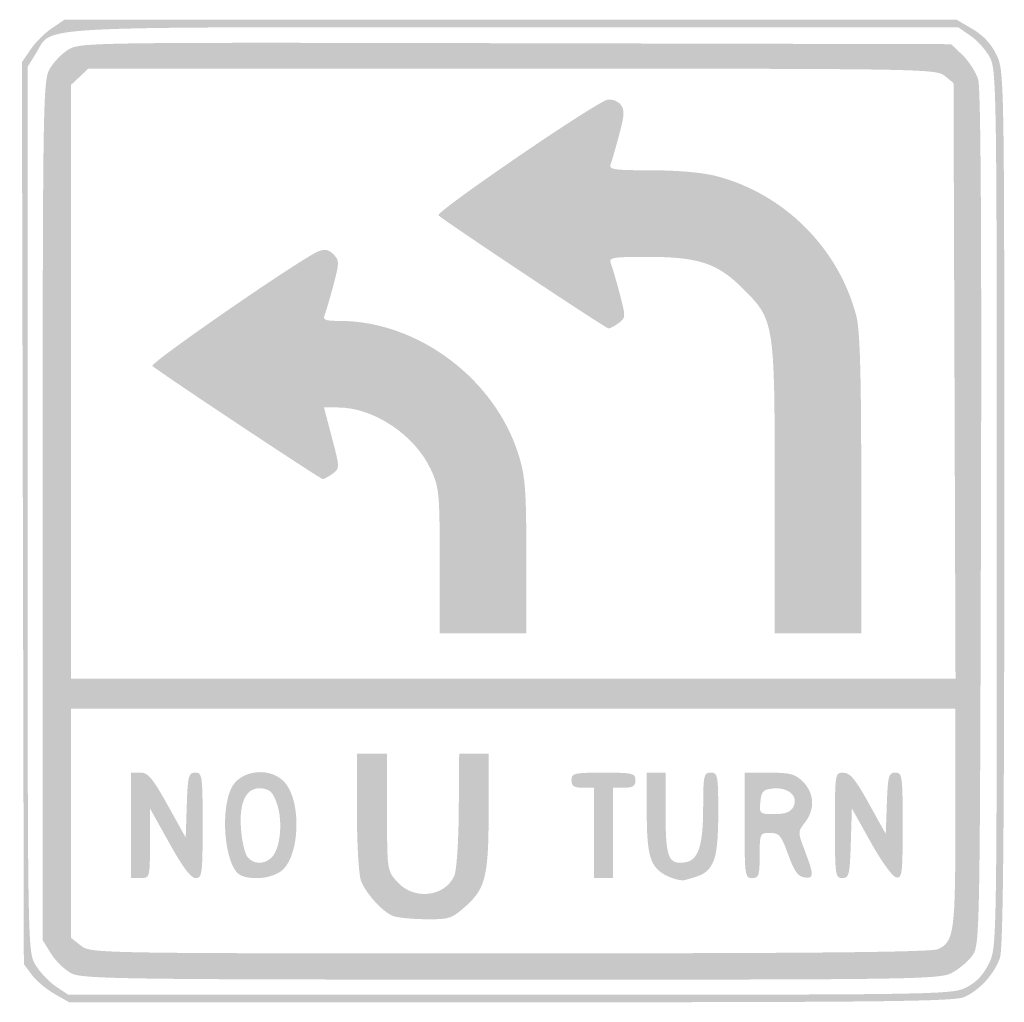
# Model space of a CAD drawing. Header units: inches. Extents: x -17.9 to 18, y -18 to 17.9.
import ezdxf

# ---------------------------------------------------------------- set-up
doc = ezdxf.new("R2010")
doc.units = ezdxf.units.IN
doc.header["$MEASUREMENT"] = 0

msp = doc.modelspace()

# ---------------------------------------------------------------- hatches: boundary and pattern name
h = msp.add_hatch(color=7)
edge = h.paths.add_edge_path()
edge.add_spline(control_points=[(-16.682, -17.689), (-16.977, -17.52), (-17.348, -17.207), (-17.506, -16.994)], knot_values=[0, 0, 0, 0, 1, 1, 1, 1], degree=3, periodic=0)
edge.add_line((-17.506, -16.994), (-17.794, -16.606))
edge.add_line((-17.794, -16.606), (-17.83, -0.15))
edge.add_line((-17.83, -0.15), (-17.866, 16.306))
edge.add_line((-17.866, 16.306), (-17.552, 16.772))
edge.add_spline(control_points=[(-17.552, 16.772), (-17.379, 17.028), (-17.029, 17.378), (-16.774, 17.55)], knot_values=[0, 0, 0, 0, 1, 1, 1, 1], degree=3, periodic=0)
edge.add_line((-16.774, 17.55), (-16.311, 17.863))
edge.add_line((-16.311, 17.863), (-0.026, 17.863))
edge.add_line((-0.026, 17.863), (16.258, 17.863))
edge.add_line((16.258, 17.863), (16.841, 17.521))
edge.add_spline(control_points=[(16.841, 17.521), (17.23, 17.293), (17.52, 16.981), (17.712, 16.585), (17.999, 15.991), (18, 15.952), (18, 0.046), (18, -11.491), (17.957, -16.027), (17.844, -16.365), (17.644, -16.962), (17.092, -17.569), (16.527, -17.811), (16.16, -17.968), (13.352, -18), (-0.03, -17.998)], knot_values=[0, 0, 0, 0, 1, 1, 1, 2, 2, 2, 3, 3, 3, 4, 4, 4, 5, 5, 5, 5], degree=3, periodic=0)
edge.add_line((-0.03, -17.998), (-16.145, -17.995))
edge.add_line((-16.145, -17.995), (-16.682, -17.689))
edge = h.paths.add_edge_path(flags=0)
edge.add_spline(control_points=[(16.617, -17.455), (16.98, -17.27), (17.238, -16.997), (17.436, -16.587), (17.725, -15.99), (17.725, -15.976), (17.725, 0.011), (17.725, 15.321), (17.714, 16.033), (17.471, 16.491), (17.331, 16.754), (17.013, 17.109), (16.763, 17.279)], knot_values=[0, 0, 0, 0, 1, 1, 1, 2, 2, 2, 3, 3, 3, 4, 4, 4, 4], degree=3, periodic=0)
edge.add_line((16.763, 17.279), (16.311, 17.588))
edge.add_line((16.311, 17.588), (0.103, 17.588))
edge.add_spline(control_points=[(0.103, 17.588), (-17.946, 17.588), (-16.718, 17.654), (-17.345, 16.646)], knot_values=[0, 0, 0, 0, 1, 1, 1, 1], degree=3, periodic=0)
edge.add_line((-17.345, 16.646), (-17.656, 16.145))
edge.add_line((-17.656, 16.145), (-17.656, 0))
edge.add_spline(control_points=[(-17.656, 0), (-17.656, -16.039), (-17.655, -16.148), (-17.374, -16.625), (-17.219, -16.89), (-16.885, -17.245), (-16.633, -17.416)], knot_values=[0, 0, 0, 0, 1, 1, 1, 2, 2, 2, 2], degree=3, periodic=0)
edge.add_line((-16.633, -17.416), (-16.173, -17.725))
edge.add_line((-16.173, -17.725), (-0.043, -17.725))
edge.add_spline(control_points=[(-0.043, -17.725), (15.725, -17.725), (16.099, -17.719), (16.617, -17.455)], knot_values=[0, 0, 0, 0, 1, 1, 1, 1], degree=3, periodic=0)
h = msp.add_hatch(color=7)
edge = h.paths.add_edge_path()
edge.add_spline(control_points=[(-16.041, -16.95), (-16.286, -16.829), (-16.626, -16.506), (-16.797, -16.231)], knot_values=[0, 0, 0, 0, 1, 1, 1, 1], degree=3, periodic=0)
edge.add_line((-16.797, -16.231), (-17.107, -15.733))
edge.add_line((-17.107, -15.733), (-17.107, -0.069))
edge.add_spline(control_points=[(-17.107, -0.069), (-17.107, 14.751), (-17.094, 15.62), (-16.86, 16.048), (-16.724, 16.297), (-16.415, 16.622), (-16.173, 16.77), (-15.742, 17.034), (-15.413, 17.038), (0.163, 17.004)], knot_values=[0, 0, 0, 0, 1, 1, 1, 2, 2, 2, 3, 3, 3, 3], degree=3, periodic=0)
edge.add_line((0.163, 17.004), (16.058, 16.969))
edge.add_line((16.058, 16.969), (16.483, 16.563))
edge.add_spline(control_points=[(16.483, 16.563), (16.716, 16.339), (16.97, 15.937), (17.048, 15.67), (17.141, 15.347), (17.175, 9.957), (17.148, -0.368), (17.107, -15.848), (17.106, -15.921), (16.822, -16.307), (16.666, -16.52), (16.326, -16.803), (16.067, -16.935), (15.626, -17.159), (14.58, -17.175), (0, -17.172), (-14.011, -17.17), (-15.641, -17.147), (-16.041, -16.95)], knot_values=[0, 0, 0, 0, 1, 1, 1, 2, 2, 2, 3, 3, 3, 4, 4, 4, 5, 5, 5, 6, 6, 6, 6], degree=3, periodic=0)
edge = h.paths.add_edge_path(flags=0)
edge.add_spline(control_points=[(15.574, -16.061), (16.172, -15.789), (16.214, -15.473), (16.214, -11.261)], knot_values=[0, 0, 0, 0, 1, 1, 1, 1], degree=3, periodic=0)
edge.add_line((16.214, -11.261), (16.214, -7.282))
edge.add_line((16.214, -7.282), (0.069, -7.282))
edge.add_line((0.069, -7.282), (-16.076, -7.282))
edge.add_line((-16.076, -7.282), (-16.076, -11.463))
edge.add_line((-16.076, -11.463), (-16.076, -15.644))
edge.add_line((-16.076, -15.644), (-15.714, -15.929))
edge.add_spline(control_points=[(-15.714, -15.929), (-15.353, -16.213), (-15.323, -16.214), (-0.057, -16.214), (10.861, -16.214), (15.335, -16.17), (15.574, -16.061)], knot_values=[0, 0, 0, 0, 1, 1, 1, 2, 2, 2, 2], degree=3, periodic=0)
edge = h.paths.add_edge_path(flags=0)
edge.add_line((16.182, 4.684), (16.145, 15.551))
edge.add_line((16.145, 15.551), (15.821, 15.814))
edge.add_spline(control_points=[(15.821, 15.814), (15.506, 16.069), (15.053, 16.076), (0.028, 16.076)], knot_values=[0, 0, 0, 0, 1, 1, 1, 1], degree=3, periodic=0)
edge.add_line((0.028, 16.076), (-15.44, 16.076))
edge.add_line((-15.44, 16.076), (-15.758, 15.778))
edge.add_line((-15.758, 15.778), (-16.076, 15.479))
edge.add_line((-16.076, 15.479), (-16.076, 4.648))
edge.add_line((-16.076, 4.648), (-16.076, -6.183))
edge.add_line((-16.076, -6.183), (0.071, -6.183))
edge.add_line((0.071, -6.183), (16.219, -6.183))
edge.add_line((16.219, -6.183), (16.182, 4.684))
h = msp.add_hatch(color=7)
edge = h.paths.add_edge_path()
edge.add_spline(control_points=[(9.618, 0.731), (9.618, 6.848), (9.611, 6.896), (8.459, 8.047), (7.531, 8.976), (6.838, 9.206), (4.976, 9.206), (3.667, 9.206), (3.551, 9.185), (3.637, 8.966), (3.689, 8.833), (3.835, 8.334), (3.961, 7.856), (4.184, 7.013), (4.182, 6.98), (3.924, 6.791), (3.777, 6.683), (3.609, 6.595), (3.549, 6.595), (3.453, 6.595), (-2.371, 10.467), (-2.657, 10.722), (-2.788, 10.838), (3.081, 14.853), (3.512, 14.941), (3.669, 14.973), (3.88, 14.897), (3.985, 14.771), (4.146, 14.577), (4.14, 14.415), (3.941, 13.671), (3.814, 13.191), (3.672, 12.701), (3.626, 12.582), (3.554, 12.394), (3.741, 12.366), (5.109, 12.366), (6.072, 12.366), (6.986, 12.285), (7.483, 12.156), (9.957, 11.512), (11.934, 9.546), (12.592, 7.076), (12.73, 6.559), (12.776, 5.039), (12.777, 0.927)], knot_values=[0, 0, 0, 0, 1, 1, 1, 2, 2, 2, 3, 3, 3, 4, 4, 4, 5, 5, 5, 6, 6, 6, 7, 7, 7, 8, 8, 8, 9, 9, 9, 10, 10, 10, 11, 11, 11, 12, 12, 12, 13, 13, 13, 14, 14, 14, 15, 15, 15, 15], degree=3, periodic=0)
edge.add_line((12.777, 0.927), (12.779, -4.534))
edge.add_line((12.779, -4.534), (11.198, -4.534))
edge.add_line((11.198, -4.534), (9.618, -4.534))
edge.add_line((9.618, -4.534), (9.618, 0.731))
h = msp.add_hatch(color=7)
edge = h.paths.add_edge_path()
edge.add_spline(control_points=[(-2.612, -1.889), (-2.613, 0.596), (-2.633, 0.798), (-2.936, 1.448), (-3.523, 2.71), (-5.023, 3.71), (-6.329, 3.71)], knot_values=[0, 0, 0, 0, 1, 1, 1, 2, 2, 2, 2], degree=3, periodic=0)
edge.add_line((-6.329, 3.71), (-6.837, 3.71))
edge.add_line((-6.837, 3.71), (-6.545, 2.6))
edge.add_spline(control_points=[(-6.545, 2.6), (-6.255, 1.504), (-6.255, 1.488), (-6.519, 1.295), (-6.665, 1.187), (-6.83, 1.099), (-6.884, 1.099), (-6.974, 1.099), (-12.834, 4.989), (-13.1, 5.226), (-13.212, 5.326), (-7.678, 9.148), (-7.047, 9.405), (-6.804, 9.504), (-6.673, 9.48), (-6.493, 9.3), (-6.272, 9.079), (-6.272, 9.012), (-6.484, 8.208), (-6.609, 7.737), (-6.753, 7.243), (-6.805, 7.111), (-6.887, 6.903), (-6.814, 6.87), (-6.273, 6.87), (-3.411, 6.87), (-0.589, 4.755), (0.274, 1.964), (0.512, 1.193), (0.55, 0.686), (0.55, -1.732)], knot_values=[0, 0, 0, 0, 1, 1, 1, 2, 2, 2, 3, 3, 3, 4, 4, 4, 5, 5, 5, 6, 6, 6, 7, 7, 7, 8, 8, 8, 9, 9, 9, 10, 10, 10, 10], degree=3, periodic=0)
edge.add_line((0.55, -1.732), (0.55, -4.534))
edge.add_line((0.55, -4.534), (-1.031, -4.534))
edge.add_line((-1.031, -4.534), (-2.611, -4.534))
edge.add_line((-2.611, -4.534), (-2.612, -1.889))
h = msp.add_hatch(color=7)
edge = h.paths.add_edge_path()
edge.add_spline(control_points=[(-4.328, -14.845), (-4.714, -14.685), (-5.314, -14.019), (-5.487, -13.56), (-5.568, -13.347), (-5.634, -12.219), (-5.634, -11.052)], knot_values=[0, 0, 0, 0, 1, 1, 1, 2, 2, 2, 2], degree=3, periodic=0)
edge.add_line((-5.634, -11.052), (-5.634, -8.931))
edge.add_line((-5.634, -8.931), (-5.084, -8.931))
edge.add_line((-5.084, -8.931), (-4.534, -8.931))
edge.add_line((-4.534, -8.931), (-4.534, -11.059))
edge.add_spline(control_points=[(-4.534, -11.059), (-4.534, -13.186), (-4.534, -13.187), (-4.156, -13.609), (-3.556, -14.281), (-2.433, -14.159), (-2.08, -13.384), (-1.997, -13.201), (-1.924, -12.147), (-1.916, -10.994)], knot_values=[0, 0, 0, 0, 1, 1, 1, 2, 2, 2, 3, 3, 3, 3], degree=3, periodic=0)
edge.add_line((-1.916, -10.994), (-1.901, -8.931))
edge.add_line((-1.901, -8.931), (-1.363, -8.931))
edge.add_line((-1.363, -8.931), (-0.824, -8.931))
edge.add_line((-0.824, -8.931), (-0.825, -10.958))
edge.add_spline(control_points=[(-0.825, -10.958), (-0.826, -13.387), (-0.93, -13.831), (-1.652, -14.483), (-2.17, -14.95), (-2.25, -14.977), (-3.126, -14.968), (-3.636, -14.964), (-4.177, -14.908), (-4.328, -14.845)], knot_values=[0, 0, 0, 0, 1, 1, 1, 2, 2, 2, 3, 3, 3, 3], degree=3, periodic=0)
h = msp.add_hatch(color=7)
edge = h.paths.add_edge_path()
edge.add_line((-13.878, -11.542), (-13.878, -9.618))
edge.add_line((-13.878, -9.618), (-13.54, -9.618))
edge.add_spline(control_points=[(-13.54, -9.618), (-13.259, -9.618), (-13.093, -9.816), (-12.544, -10.803)], knot_values=[0, 0, 0, 0, 1, 1, 1, 1], degree=3, periodic=0)
edge.add_line((-12.544, -10.803), (-11.885, -11.987))
edge.add_line((-11.885, -11.987), (-11.846, -10.803))
edge.add_spline(control_points=[(-11.846, -10.803), (-11.81, -9.731), (-11.78, -9.618), (-11.537, -9.618), (-11.282, -9.618), (-11.267, -9.723), (-11.267, -11.542), (-11.267, -13.316), (-11.287, -13.466), (-11.519, -13.466), (-11.695, -13.466), (-11.987, -13.079), (-12.48, -12.195)], knot_values=[0, 0, 0, 0, 1, 1, 1, 2, 2, 2, 3, 3, 3, 4, 4, 4, 4], degree=3, periodic=0)
edge.add_line((-12.48, -12.195), (-13.189, -10.924))
edge.add_line((-13.189, -10.924), (-13.19, -12.195))
edge.add_spline(control_points=[(-13.19, -12.195), (-13.191, -13.458), (-13.193, -13.466), (-13.534, -13.466)], knot_values=[0, 0, 0, 0, 1, 1, 1, 1], degree=3, periodic=0)
edge.add_line((-13.534, -13.466), (-13.878, -13.466))
edge.add_line((-13.878, -13.466), (-13.878, -11.542))
h = msp.add_hatch(color=7)
edge = h.paths.add_edge_path()
edge.add_spline(control_points=[(-9.862, -13.374), (-10.413, -13.152), (-10.651, -11.207), (-10.246, -10.237), (-9.932, -9.485), (-8.714, -9.369), (-8.213, -10.042), (-7.673, -10.77), (-7.733, -12.554), (-8.318, -13.139), (-8.633, -13.454), (-9.379, -13.568), (-9.862, -13.374)], knot_values=[0, 0, 0, 0, 1, 1, 1, 2, 2, 2, 3, 3, 3, 4, 4, 4, 4], degree=3, periodic=0)
edge = h.paths.add_edge_path(flags=0)
edge.add_spline(control_points=[(-8.743, -12.708), (-8.435, -12.4), (-8.334, -11.426), (-8.544, -10.786), (-8.689, -10.348), (-8.8, -10.228), (-9.094, -10.194), (-9.665, -10.128), (-9.941, -10.654), (-9.867, -11.669), (-9.835, -12.115), (-9.727, -12.579), (-9.628, -12.698), (-9.4, -12.973), (-9.012, -12.978), (-8.743, -12.708)], knot_values=[0, 0, 0, 0, 1, 1, 1, 2, 2, 2, 3, 3, 3, 4, 4, 4, 5, 5, 5, 5], degree=3, periodic=0)
h = msp.add_hatch(color=7)
edge = h.paths.add_edge_path()
edge.add_line((3.023, -11.817), (3.023, -10.168))
edge.add_line((3.023, -10.168), (2.611, -10.168))
edge.add_spline(control_points=[(2.611, -10.168), (2.29, -10.168), (2.198, -10.107), (2.198, -9.893), (2.198, -9.64), (2.29, -9.618), (3.366, -9.618), (4.443, -9.618), (4.534, -9.64), (4.534, -9.893), (4.534, -10.107), (4.443, -10.168), (4.122, -10.168)], knot_values=[0, 0, 0, 0, 1, 1, 1, 2, 2, 2, 3, 3, 3, 4, 4, 4, 4], degree=3, periodic=0)
edge.add_line((4.122, -10.168), (3.71, -10.168))
edge.add_line((3.71, -10.168), (3.71, -11.817))
edge.add_line((3.71, -11.817), (3.71, -13.466))
edge.add_line((3.71, -13.466), (3.366, -13.466))
edge.add_line((3.366, -13.466), (3.023, -13.466))
edge.add_line((3.023, -13.466), (3.023, -11.817))
h = msp.add_hatch(color=7)
edge = h.paths.add_edge_path()
edge.add_spline(control_points=[(5.686, -13.384), (5.075, -13.084), (4.947, -12.679), (4.947, -11.055)], knot_values=[0, 0, 0, 0, 1, 1, 1, 1], degree=3, periodic=0)
edge.add_line((4.947, -11.055), (4.947, -9.618))
edge.add_line((4.947, -9.618), (5.29, -9.618))
edge.add_line((5.29, -9.618), (5.634, -9.618))
edge.add_line((5.634, -9.618), (5.634, -11.113))
edge.add_spline(control_points=[(5.634, -11.113), (5.634, -12.724), (5.736, -12.979), (6.344, -12.892), (6.829, -12.823), (7.003, -12.294), (7.006, -10.889), (7.007, -9.711), (7.028, -9.618), (7.282, -9.618), (7.54, -9.618), (7.557, -9.71), (7.557, -11.068), (7.557, -12.083), (7.496, -12.636), (7.353, -12.913), (7.168, -13.269), (7.022, -13.359), (6.321, -13.541), (6.207, -13.571), (5.922, -13.5), (5.686, -13.384)], knot_values=[0, 0, 0, 0, 1, 1, 1, 2, 2, 2, 3, 3, 3, 4, 4, 4, 5, 5, 5, 6, 6, 6, 7, 7, 7, 7], degree=3, periodic=0)
h = msp.add_hatch(color=7)
edge = h.paths.add_edge_path()
edge.add_line((8.519, -11.542), (8.519, -9.618))
edge.add_line((8.519, -9.618), (9.418, -9.618))
edge.add_spline(control_points=[(9.418, -9.618), (10.19, -9.618), (10.366, -9.666), (10.655, -9.956), (11.067, -10.367), (11.094, -10.963), (10.723, -11.435), (10.456, -11.775), (10.456, -11.782), (10.723, -12.485), (11.064, -13.383), (11.061, -13.495), (10.693, -13.441), (10.466, -13.408), (10.323, -13.203), (10.11, -12.607), (9.858, -11.905), (9.784, -11.817), (9.447, -11.817), (9.076, -11.817), (9.069, -11.833), (9.069, -12.641), (9.069, -13.374), (9.038, -13.466), (8.794, -13.466), (8.532, -13.466), (8.519, -13.374), (8.519, -11.542)], knot_values=[0, 0, 0, 0, 1, 1, 1, 2, 2, 2, 3, 3, 3, 4, 4, 4, 5, 5, 5, 6, 6, 6, 7, 7, 7, 8, 8, 8, 9, 9, 9, 9], degree=3, periodic=0)
edge = h.paths.add_edge_path(flags=0)
edge.add_spline(control_points=[(10.3, -10.865), (10.503, -10.486), (10.124, -10.141), (9.567, -10.195), (9.193, -10.231), (9.132, -10.295), (9.094, -10.683), (9.052, -11.12), (9.063, -11.13), (9.605, -11.13), (10.011, -11.13), (10.196, -11.059), (10.3, -10.865)], knot_values=[0, 0, 0, 0, 1, 1, 1, 2, 2, 2, 3, 3, 3, 4, 4, 4, 4], degree=3, periodic=0)
h = msp.add_hatch(color=7)
edge = h.paths.add_edge_path()
edge.add_spline(control_points=[(11.817, -11.542), (11.817, -9.638), (11.82, -9.618), (12.126, -9.621), (12.37, -9.622), (12.566, -9.859), (13.053, -10.74)], knot_values=[0, 0, 0, 0, 1, 1, 1, 2, 2, 2, 2], degree=3, periodic=0)
edge.add_line((13.053, -10.74), (13.672, -11.858))
edge.add_line((13.672, -11.858), (13.712, -10.738))
edge.add_spline(control_points=[(13.712, -10.738), (13.748, -9.731), (13.779, -9.618), (14.021, -9.618), (14.275, -9.618), (14.29, -9.723), (14.29, -11.552), (14.29, -13.312), (14.269, -13.482), (14.052, -13.44), (13.918, -13.414), (13.512, -12.853), (13.125, -12.159)], knot_values=[0, 0, 0, 0, 1, 1, 1, 2, 2, 2, 3, 3, 3, 4, 4, 4, 4], degree=3, periodic=0)
edge.add_line((13.125, -12.159), (12.435, -10.924))
edge.add_line((12.435, -10.924), (12.396, -12.195))
edge.add_spline(control_points=[(12.396, -12.195), (12.36, -13.353), (12.332, -13.466), (12.086, -13.466), (11.831, -13.466), (11.817, -13.362), (11.817, -11.542)], knot_values=[0, 0, 0, 0, 1, 1, 1, 2, 2, 2, 2], degree=3, periodic=0)

doc.saveas('drawing.dxf')
